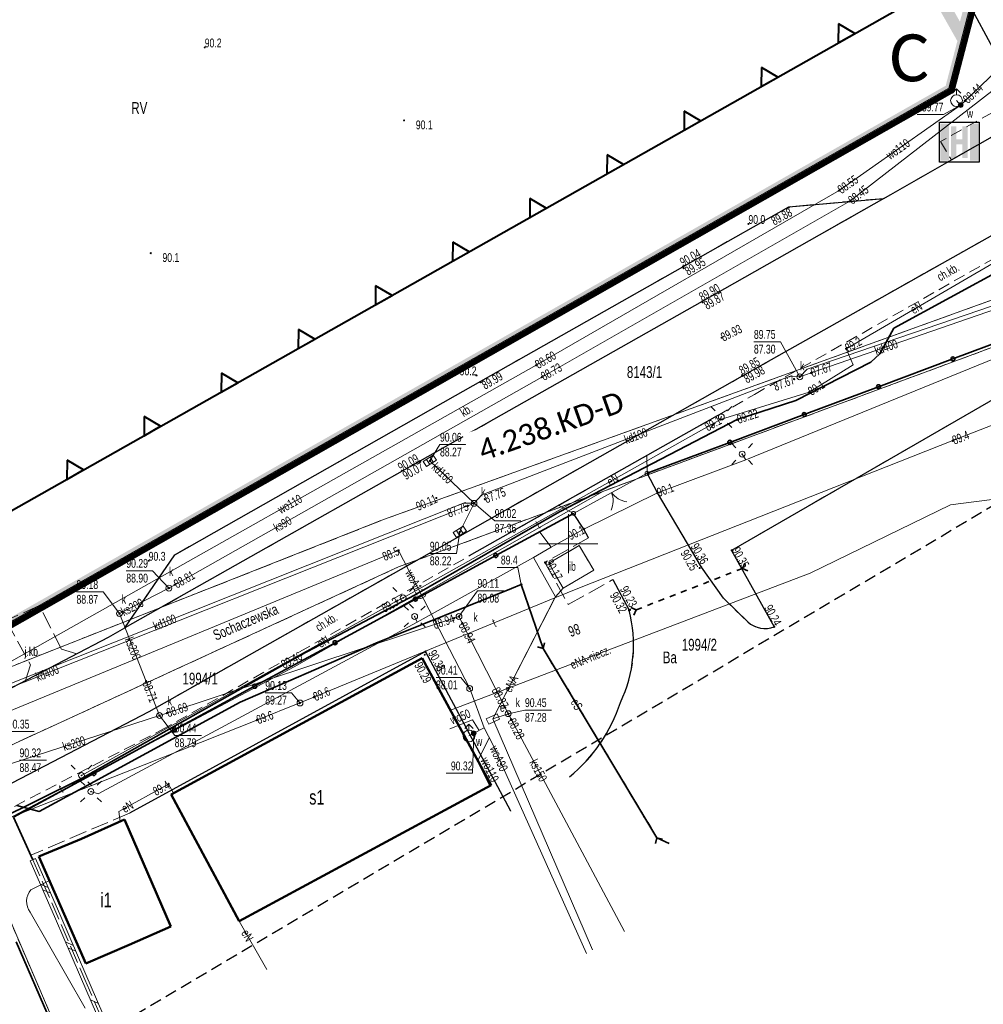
# Model space of a CAD drawing. Header units: millimetres. Extents: x 7429307 to 7429818, y 5776631 to 5777293.
# Tile 4 of 15: x 7429503 to 7429585, y 5776711 to 5776794. Entities that reach past the tile are written whole.
import ezdxf
from ezdxf.enums import TextEntityAlignment as Align

# ---------------------------------------------------------------- set-up
doc = ezdxf.new("R2010")
doc.units = ezdxf.units.MM
for name, pattern in [('1', [0]), ('1_EGBA', [2.5, 2, -0.5]), ('2', [1.5, 1, -0.5]), ('2_14', [1, 0, -1]), ('2_OTDI', [0]), ('2_OTKC', [1.5, 1, -0.5]), ('2_OTKJ', [2, 1.5, -0.5]), ('2_OTKK', [0]), ('2_OTKU', [2, 1.5, -0.5]), ('3_SUEP_A', [0]), ('3_SUKP', [0]), ('3_SULO', [0]), ('3_SUTP_A', [0]), ('3_SUWP', [0]), ('DASHDOTX2', [2, 1, -0.5, 0, -0.5]), ('GAZ', [2.5, 1, -0.4, 0.17, -0.35, 0.18, -0.4]), ('GUK', [2, 1.5, -0.5]), ('GUZ', [1, 0.5, -0.5]), ('KROPK2-2-2', [3.49, 1, -0.47, 0.05, -0.47, 1, -0.5])]:
    doc.linetypes.add(name, pattern=pattern)
for name, color, linetype, lineweight in [('!TL_kanalizacja deszczowa', 96, 'x-ref_IS$0$AJ-Biuro_Kan-deszcz', 30), ('0_granica opracowania', 1, 'DASHDOTX2', 30), ('0_MPZP', 212, 'Continuous', 40), ('AG_inst el', 242, 'x-ref_IE$0$eN_LINE', 30), ('BA-hydranty', 1, 'Continuous', 30), ('DZIALKI_L_0', 7, '1', 18), ('EADTD_T_0_T_0', 7, 'Continuous', 18), ('EGBB_E_T_0_T_0', 7, 'Continuous', 25), ('EGBB_L_0_L_0', 7, '1', 50), ('LINIE_L_0', 5, '2', 30), ('LINIE_L_1', 7, '1', 15), ('NUMERY_DZIALEK_T_0', 7, 'Continuous', 20), ('OTD_E_T_7', 7, 'Continuous', 0), ('OTD_L_12', 7, 'Continuous', 18), ('OTD_L_14', 7, '2_OTDI', 18), ('OTK_E_T_0', 7, 'Continuous', 0), ('OTK_E_T_1', 7, 'Continuous', 0), ('OTK_E_T_3', 7, 'Continuous', 0), ('OTK_L_0', 7, '2_OTKJ', 18), ('OTK_L_1', 7, '2_OTKK', 25), ('OTK_L_2', 7, '2_OTKC', 18), ('OTK_L_4', 7, '2_OTKU', 18), ('OTK_L_8', 7, 'Continuous', 35), ('OTO_L_0', 7, 'Continuous', 35), ('OTO_L_1', 7, 'Continuous', 18), ('OTR_T_0', 7, 'Continuous', 18), ('OTR_T_1', 7, 'Continuous', 18), ('SUE_E_T_1', 1, 'Continuous', 0), ('SUE_T_3', 7, 'Continuous', 18), ('SUE_T_4', 1, 'Continuous', 18), ('SUEP_E_T_0', 1, 'Continuous', 0), ('SUEP_L_0', 1, '3_SUEP_A', 18), ('SUER_T_0', 1, 'Continuous', 18), ('SUL_L_1', 7, '3_SULO', 35), ('SUP_T_0', 7, 'Continuous', 18), ('SUW_E_T_2', 5, 'Continuous', 0), ('SUW_T_2', 5, 'Continuous', 18), ('SUW_T_5', 5, 'Continuous', 18), ('SUWP_E_T_0', 5, 'Continuous', 0), ('SUWP_L_0', 5, '3_SUWP', 18), ('SUWR_T_0', 5, 'Continuous', 18)]:
    doc.layers.add(name, color=color, linetype=linetype, lineweight=lineweight)
for name, color, linetype, lineweight, true_color in [('0_ROZGRANICZAJACE', 7, '2', 35, 0x2f740a), ('0_TEREN', 7, 'KROPK2-2-2', 40, 0xdb0000), ('KONTURY_L_0', 7, 'GUK', 18, 0x24bc24), ('NUMERY_KONTUROW_T_0', 7, 'Continuous', 20, 0x24bc24), ('NUMERY_UZYTKOW_T_0', 7, 'Continuous', 20, 0x008000), ('SUK_E_T_4', 7, 'Continuous', 0, 0x803300), ('SUK_T_1', 7, 'Continuous', 18, 0x803300), ('SUK_T_3', 7, 'Continuous', 18, 0x803300), ('SUKP_E_T_0', 7, 'Continuous', 0, 0x803300), ('SUKP_L_0', 7, '3_SUKP', 18, 0x803300), ('SUKR_T_0', 7, 'Continuous', 18, 0x803300), ('SUTP_E_T_0', 7, 'Continuous', 0, 0xff9100), ('SUTP_L_0', 7, '3_SUTP_A', 18, 0xff9100), ('SUTR_T_0', 7, 'Continuous', 18, 0xff9100), ('UZYTKI_L_0', 7, 'GUZ', 18, 0x008000)]:
    doc.layers.add(name, color=color, linetype=linetype, lineweight=lineweight, true_color=true_color)
doc.styles.get("Standard").update_dxf_attribs({"font": 'arial.ttf'})
doc.styles.add('x-ref_IE$0$Standard', font='arial.ttf')
doc.styles.add('x-ref_IS$0$AJ_RomanS', font='romans.shx', dxfattribs={"width": 0.8})
doc.linetypes.add('x-ref_IE$0$eN_LINE', pattern='A,0.5,-0.2,["eN",x-ref_IE$0$Standard,S=0.1,R=0,X=-0.1,Y=-0.05],-0.25', length=0.95)
doc.linetypes.add('x-ref_IS$0$AJ-Biuro_Kan-deszcz', pattern='A,6,-0.8,["KD",x-ref_IS$0$AJ_RomanS,S=0.6,R=0,X=-0.6,Y=-0.25],-0.8', length=7.6)

# ---------------------------------------------------------------- blocks, each defined once
blk = doc.blocks.new('linia zabudowy')
at = {"layer": '0_MPZP', "linetype": 'Continuous'}
blk.add_lwpolyline([(114.053, -295.035), (199.062, -246.69), (50.099, 15.151), (1.447, -3.729)], dxfattribs=at)
for points in [[(194.067, -247.919), (194.057, -249.536), (195.462, -248.737)], [(187.53, -251.638), (187.519, -253.254), (188.925, -252.455)], [(180.992, -255.356), (180.982, -256.972), (182.387, -256.173)], [(174.455, -259.074), (174.444, -260.69), (175.85, -259.891)], [(167.917, -262.792), (167.907, -264.408), (169.312, -263.609)], [(161.38, -266.51), (161.369, -268.126), (162.774, -267.327)], [(161.38, -266.51), (161.369, -268.126), (162.774, -267.327)], [(154.842, -270.228), (154.832, -271.844), (156.237, -271.045)], [(154.842, -270.228), (154.832, -271.844), (156.237, -271.045)], [(148.304, -273.946), (148.294, -275.562), (149.699, -274.763)], [(141.767, -277.664), (141.756, -279.28), (143.162, -278.481)], [(135.229, -281.382), (135.219, -282.998), (136.624, -282.199)], [(128.692, -285.1), (128.681, -286.716), (130.087, -285.917)]]:
    blk.add_lwpolyline(points, close=True, dxfattribs=at)
blk = doc.blocks.new('hydrant istniejacy')
at = {"layer": 'BA-hydranty'}
h = blk.add_hatch(color=256, dxfattribs=at)
h.dxf.hatch_style = 1
h.paths.add_polyline_path([(0.801, 3.262), (0.081, 3.262), (0.081, 0.114), (0.801, 0.114)])
h.paths.add_polyline_path([(3.304, 3.262), (2.584, 3.262), (2.584, 0.114), (3.304, 0.114)])
h = blk.add_hatch(color=256, dxfattribs=at)
h.dxf.hatch_style = 1
h.paths.add_polyline_path([(2.408, 3.036), (1.957, 3.036), (1.957, 1.941), (1.427, 1.941), (1.427, 3.036), (0.976, 3.036), (0.976, 0.333), (1.427, 0.333), (1.427, 1.497), (1.957, 1.497), (1.957, 0.333), (2.408, 0.333)])
blk.add_lwpolyline([(0, 3.384), (3.384, 3.384), (3.384, 0), (0, 0)], close=True, dxfattribs=at)
blk = doc.blocks.new('3_OTRN')
at = {"linetype": 'Continuous'}
blk.add_circle((0, 0), 0.045, dxfattribs=at)
blk = doc.blocks.new('3_OTRS')
at = {"linetype": 'Continuous'}
blk.add_circle((0, 0), 0.045, dxfattribs=at)
blk = doc.blocks.new('4_SUEO_W')
at = {"linetype": 'Continuous'}
for p, q in [((-0.53035, 0.53035), (-0.8839, 0.8839)), ((0.53035, 0.53035), (0.8839, 0.8839)), ((-0.53035, -0.53035), (-0.8839, -0.8839)), ((0.53035, -0.53035), (0.8839, -0.8839))]:
    blk.add_line(p, q, dxfattribs=at)
blk.add_circle((0, 0), 0.025, dxfattribs=at)
blk = doc.blocks.new('4_SUPP')
at = {"linetype": 'Continuous'}
blk.add_circle((0, 0), 0.25, dxfattribs=at)
blk = doc.blocks.new('4_SUES')
at = {"linetype": 'Continuous'}
for p, q in [((0.5, 0.25), (-0.5, 0.25)), ((-0.5, 0.25), (-0.5, -0.25)), ((0.5, -0.25), (0.5, 0.25)), ((-0.5, -0.25), (0.5, -0.25))]:
    blk.add_line(p, q, dxfattribs=at)
blk = doc.blocks.new('4_SUPS')
at = {"linetype": 'Continuous'}
blk.add_circle((0, 0), 0.0625, dxfattribs=at)
blk = doc.blocks.new('4_SUKK')
at = {"linetype": 'Continuous'}
for p, q in [((-0.5, -0.25), (-0.5, 0.25)), ((-0.5, 0.25), (0.5, 0.25)), ((-0.175, 0.25), (-0.175, -0.25)), ((0.175, 0.25), (0.175, -0.25)), ((0.5, 0.25), (0.5, -0.25)), ((0.5, -0.25), (-0.5, -0.25))]:
    blk.add_line(p, q, dxfattribs=at)
blk = doc.blocks.new('4_SUKS')
at = {"linetype": 'Continuous'}
blk.add_circle((0, 0), 0.25, dxfattribs=at)
blk = doc.blocks.new('4_SUPK')
at = {"linetype": 'Continuous'}
blk.add_circle((0, 0), 0.25, dxfattribs=at)
blk = doc.blocks.new('4_SUWH')
at = {"linetype": 'Continuous'}
for p, q in [((0, 1), (-0.35355, 0.64645)), ((0, 1), (0.35355, 0.64645)), ((0, 0.5), (0, 1))]:
    blk.add_line(p, q, dxfattribs=at)
blk.add_circle((0, 0), 0.5, dxfattribs=at)
blk = doc.blocks.new('4_SUWW')
at = {"linetype": 'Continuous'}
for radius in [0.2, 0.175, 0.15, 0.125, 0.1, 0.075, 0.05, 0.025, 0.00715]:
    blk.add_circle((0, 0), radius, dxfattribs=at)
blk = doc.blocks.new('mapa')
at = {"layer": 'DZIALKI_L_0', "linetype": '1'}
for p, q in [((-68.503, 88.454), (-70.823, 79.564)), ((-70.823, 79.564), (-156.683, 30.734)), ((-52.703, 66.814), (-119.003, 42.864)), ((-100.183, 45.334), (-66.163, 57.914)), ((-126.353, 30.444), (-100.183, 45.334)), ((-100.183, 45.334), (-117.513, 38.924)), ((-119.003, 42.864), (-155.773, 28.344)), ((-117.513, 38.924), (-153.363, 22.434)), ((-153.523, 16.024), (-126.353, 30.444)), ((-113.193, -77.636), (-153.523, 16.024))]:
    blk.add_line(p, q, dxfattribs=at)
at = {"layer": 'EGBB_L_0_L_0', "linetype": '1'}
for p, q in [((-115.503, 31.174), (-136.813, 19.614)), ((-109.653, 20.414), (-115.503, 31.174)), ((-131.033, 8.864), (-109.653, 20.414)), ((-136.813, 19.614), (-131.033, 8.864)), ((-144.403, 15.844), (-140.753, 17.484)), ((-140.753, 17.484), (-136.823, 8.404)), ((-148.023, 14.344), (-144.403, 15.844)), ((-144.033, 5.284), (-148.023, 14.344)), ((-136.823, 8.404), (-140.373, 6.864)), ((-140.373, 6.864), (-144.033, 5.284))]:
    blk.add_line(p, q, dxfattribs=at)
at = {"layer": 'KONTURY_L_0', "linetype": 'GUK'}
for p, q in [((-119.003, 42.854), (-52.703, 66.814)), ((-117.513, 38.924), (-66.163, 57.914)), ((-155.773, 28.344), (-119.003, 42.854)), ((-153.363, 22.434), (-117.513, 38.924))]:
    blk.add_line(p, q, dxfattribs=at)
at = {"layer": 'LINIE_L_0', "linetype": '2'}
blk.add_line((-160.473, -11.316), (-35.598, 62.826), dxfattribs=at)
at = {"layer": 'LINIE_L_1', "linetype": '1'}
for p, q in [((-103.093, 38.394), (-103.093, 43.394)), ((-105.593, 40.894), (-100.593, 40.894))]:
    blk.add_line(p, q, dxfattribs=at)
at = {"layer": 'OTD_L_12'}
for p, q in [((-148.762, 13.985), (-148.304, 14.183)), ((-146.632, 9.068), (-148.762, 13.985)), ((-146.174, 9.267), (-148.304, 14.183)), ((-147.239, 11.725), (-147.91, 12.018)), ((-147.026, 11.233), (-147.697, 11.526)), ((-144.044, 4.35), (-146.174, 9.267)), ((-144.502, 4.151), (-146.632, 9.068)), ((-145.109, 6.808), (-145.78, 7.101)), ((-144.896, 6.317), (-145.567, 6.61)), ((-141.914, -0.567), (-144.044, 4.35)), ((-142.372, -0.765), (-144.502, 4.151)), ((-142.979, 1.892), (-143.65, 2.185))]:
    blk.add_line(p, q, dxfattribs=at)
at = {"layer": 'OTD_L_14', "linetype": '2_OTDI'}
for p, q in [((-102.173, 40.744), (-104.763, 39.244)), ((-100.943, 38.644), (-102.173, 40.744)), ((-104.763, 39.244), (-103.543, 37.134)), ((-103.543, 37.134), (-100.943, 38.644))]:
    blk.add_line(p, q, dxfattribs=at)
at = {"layer": 'OTK_L_0', "linetype": '2_OTKJ'}
for p, q in [((-66.133, 76.024), (-70.593, 73.484)), ((-70.593, 73.484), (-76.323, 70.204)), ((-76.323, 70.204), (-91.743, 61.454)), ((-88.313, 55.134), (-62.483, 69.724)), ((-91.743, 61.454), (-115.703, 47.904)), ((-91.403, 53.384), (-88.313, 55.134)), ((-112.483, 41.464), (-91.403, 53.384)), ((-115.703, 47.904), (-116.533, 47.434)), ((-116.533, 47.434), (-140.723, 33.754)), ((-138.673, 26.654), (-112.483, 41.464)), ((-147.983, 35.654), (-150.793, 34.374)), ((-146.103, 31.944), (-147.983, 35.654)), ((-150.793, 34.374), (-148.753, 30.624)), ((-140.723, 33.754), (-142.113, 32.964)), ((-142.113, 32.964), (-144.813, 31.554)), ((-144.813, 31.554), (-146.103, 31.944)), ((-149.172, 29.278), (-144.813, 31.554)), ((-144.813, 31.554), (-149.172, 29.278)), ((-148.753, 30.624), (-149.172, 29.278)), ((-149.172, 29.278), (-154.293, 26.604)), ((-150.943, 20.264), (-138.673, 26.654))]:
    blk.add_line(p, q, dxfattribs=at)
at = {"layer": 'OTK_L_1', "linetype": '2_OTKK'}
for p, q in [((-70.593, 73.484), (-66.133, 76.024)), ((-76.323, 70.204), (-70.593, 73.484)), ((-76.323, 70.204), (-91.743, 61.454)), ((-84.403, 69.494), (-76.323, 70.204)), ((-93.373, 64.404), (-84.403, 69.494)), ((-88.313, 55.134), (-62.483, 69.724)), ((-112.663, 53.474), (-93.373, 64.404)), ((-91.743, 61.454), (-115.703, 47.904)), ((-57.103, 58.884), (-89.253, 40.334)), ((-112.483, 41.464), (-88.313, 55.134)), ((-136.503, 39.954), (-112.663, 53.474)), ((-90.463, 51.744), (-111.513, 39.864)), ((-115.703, 47.904), (-140.723, 33.754)), ((-95.543, 45.214), (-96.423, 46.874)), ((-91.813, 38.894), (-95.543, 45.214)), ((-101.793, 42.144), (-102.663, 43.474)), ((-101.383, 41.394), (-101.793, 42.144)), ((-138.673, 26.654), (-112.483, 41.464)), ((-89.253, 40.334), (-85.623, 33.844)), ((-140.723, 33.754), (-136.503, 39.954)), ((-89.943, 36.264), (-91.813, 38.894)), ((-99.323, 37.854), (-97.953, 35.244)), ((-87.873, 34.254), (-89.943, 36.264)), ((-142.113, 32.964), (-140.723, 33.754)), ((-154.293, 26.604), (-142.113, 32.964)), ((-115.223, 31.754), (-140.333, 18.034)), ((-107.973, 18.194), (-115.223, 31.754)), ((-150.943, 20.264), (-138.673, 26.654))]:
    blk.add_line(p, q, dxfattribs=at)
for centre, radius, start, end in [((-108.896, 32.328), 11.325, 334.398, 14.92217), ((-86.409, 35.91), 2.21, 228.51258, 290.83291), ((-111.702, 31.683), 13.694, 309.48877, 341.92623)]:
    blk.add_arc(centre, radius, start, end, dxfattribs=at)
at = {"layer": 'OTK_L_2', "linetype": '2_OTKC'}
for p, q in [((-67.123, 77.494), (-71.523, 75.024)), ((-70.593, 73.484), (-66.133, 76.024)), ((-71.523, 75.024), (-70.593, 73.484)), ((-62.483, 69.724), (-88.313, 55.134)), ((-87.313, 53.564), (-62.583, 67.604)), ((-88.313, 55.134), (-91.403, 53.384)), ((-90.463, 51.744), (-87.313, 53.564)), ((-91.403, 53.384), (-112.483, 41.464)), ((-96.433, 48.374), (-90.463, 51.744)), ((-103.903, 44.154), (-96.433, 48.374)), ((-111.513, 39.864), (-103.903, 44.154)), ((-112.483, 41.464), (-138.673, 26.654)), ((-137.653, 25.064), (-111.513, 39.864)), ((-138.673, 26.654), (-150.943, 20.264)), ((-150.103, 18.604), (-137.653, 25.064))]:
    blk.add_line(p, q, dxfattribs=at)
at = {"layer": 'OTK_L_4', "linetype": '2_OTKU'}
for p, q in [((-91.743, 61.454), (-76.323, 70.204)), ((-76.323, 70.204), (-84.403, 69.494)), ((-84.403, 69.494), (-93.373, 64.404)), ((-93.373, 64.404), (-112.663, 53.474)), ((-115.703, 47.904), (-91.743, 61.454)), ((-57.103, 58.884), (-89.253, 40.334)), ((-112.663, 53.474), (-136.503, 39.954)), ((-140.723, 33.754), (-115.703, 47.904)), ((-96.433, 48.374), (-103.903, 44.154)), ((-96.423, 46.874), (-96.433, 48.374)), ((-95.543, 45.214), (-96.423, 46.874)), ((-91.813, 38.894), (-95.543, 45.214)), ((-103.903, 44.154), (-102.663, 43.474)), ((-102.663, 43.474), (-101.793, 42.144)), ((-101.793, 42.144), (-101.383, 41.394)), ((-101.383, 41.394), (-105.093, 39.304)), ((-104.763, 39.244), (-102.173, 40.744)), ((-102.173, 40.744), (-100.943, 38.644)), ((-89.253, 40.334), (-85.623, 33.844)), ((-136.503, 39.954), (-140.723, 33.754)), ((-105.093, 39.304), (-103.103, 35.734)), ((-103.543, 37.134), (-104.763, 39.244)), ((-100.943, 38.644), (-103.543, 37.134)), ((-89.943, 36.264), (-91.813, 38.894)), ((-103.103, 35.734), (-99.323, 37.854)), ((-99.323, 37.854), (-97.953, 35.244)), ((-87.873, 34.254), (-89.943, 36.264)), ((-115.223, 31.754), (-140.333, 18.034)), ((-107.973, 18.194), (-115.223, 31.754)), ((-136.813, 19.614), (-115.503, 31.174)), ((-115.503, 31.174), (-109.653, 20.414)), ((-109.653, 20.414), (-131.033, 8.864)), ((-131.033, 8.864), (-136.813, 19.614)), ((-140.333, 18.034), (-148.703, 14.474)), ((-144.403, 15.844), (-140.753, 17.484)), ((-140.753, 17.484), (-136.823, 8.404)), ((-148.023, 14.344), (-144.403, 15.844)), ((-148.703, 14.474), (-148.533, 14.084)), ((-144.033, 5.284), (-148.023, 14.344)), ((-148.533, 14.084), (-144.131, 3.922)), ((-136.823, 8.404), (-140.373, 6.864)), ((-140.373, 6.864), (-144.033, 5.284)), ((-144.131, 3.922), (-142.153, -0.636))]:
    blk.add_line(p, q, dxfattribs=at)
at = {"layer": 'OTK_L_4', "linetype": '2_14'}
for p, q in [((-105.093, 39.304), (-104.763, 39.244)), ((-115.223, 31.754), (-115.503, 31.174)), ((-148.533, 14.084), (-148.023, 14.344))]:
    blk.add_line(p, q, dxfattribs=at)
at = {"layer": 'OTK_L_4', "linetype": '2_OTKU'}
for centre, radius, start, end in [((-108.682, 32.308), 11.123, 334.01428, 15.30589), ((-86.413, 35.887), 2.19, 228.19565, 291.14984), ((-111.614, 31.623), 13.592, 309.36385, 342.05114)]:
    blk.add_arc(centre, radius, start, end, dxfattribs=at)
at = {"layer": 'OTK_L_8', "linetype": '2_OTKJ'}
for p, q in [((-88.799, 38.613), (-88.333, 38.794)), ((-88.333, 38.794), (-88.134, 39.247)), ((-88.333, 38.794), (-87.88, 38.595)), ((-91.647, 37.503), (-91.172, 37.688)), ((-90.698, 37.873), (-90.223, 38.058)), ((-89.748, 38.243), (-89.274, 38.428)), ((-93.546, 36.763), (-93.071, 36.948)), ((-92.596, 37.133), (-92.122, 37.318)), ((-95.444, 36.024), (-94.97, 36.209)), ((-94.495, 36.394), (-94.02, 36.578)), ((-97.796, 35.483), (-97.343, 35.284)), ((-97.542, 34.831), (-97.343, 35.284)), ((-97.343, 35.284), (-96.868, 35.469)), ((-96.394, 35.654), (-95.919, 35.839)), ((-105.243, 32.014), (-105.723, 32.134)), ((-105.243, 32.014), (-105.123, 32.494)), ((-104.986, 31.585), (-105.243, 32.014)), ((-104.463, 30.716), (-104.724, 31.151)), ((-103.941, 29.846), (-104.202, 30.281)), ((-103.419, 28.977), (-103.68, 29.412)), ((-102.896, 28.107), (-103.157, 28.542)), ((-102.374, 27.238), (-102.635, 27.673)), ((-101.851, 26.368), (-102.113, 26.803)), ((-101.329, 25.499), (-101.59, 25.934)), ((-100.807, 24.629), (-101.068, 25.064)), ((-100.284, 23.76), (-100.546, 24.195)), ((-99.762, 22.89), (-100.023, 23.325)), ((-99.24, 22.021), (-99.501, 22.455)), ((-98.717, 21.151), (-98.978, 21.586)), ((-98.195, 20.282), (-98.456, 20.716)), ((-97.673, 19.412), (-97.934, 19.847)), ((-97.15, 18.543), (-97.411, 18.977)), ((-96.628, 17.673), (-96.889, 18.108)), ((-96.105, 16.804), (-96.367, 17.238)), ((-95.583, 15.934), (-95.844, 16.369)), ((-95.703, 15.454), (-95.583, 15.934)), ((-95.103, 15.814), (-95.583, 15.934))]:
    blk.add_line(p, q, dxfattribs=at)
at = {"layer": 'OTO_L_0'}
for p, q in [((-70.471, 56.577), (-64.162, 58.935)), ((-76.78, 54.218), (-70.471, 56.577)), ((-83.089, 51.859), (-76.78, 54.218)), ((-89.398, 49.5), (-83.089, 51.859)), ((-96.423, 46.874), (-89.398, 49.5)), ((-102.663, 43.474), (-109.255, 39.898)), ((-109.255, 39.898), (-116.077, 36.197)), ((-116.077, 36.197), (-122.898, 32.496)), ((-122.898, 32.496), (-129.719, 28.796)), ((-129.719, 28.796), (-136.541, 25.095)), ((-136.541, 25.095), (-143.362, 21.395)), ((-143.362, 21.395), (-150.183, 17.694)), ((-150.183, 17.694), (-148.533, 14.084)), ((-149.961, 7.112), (-146.992, 0.258))]:
    blk.add_line(p, q, dxfattribs=at)
for centre in [(-70.471, 56.577), (-76.78, 54.218), (-83.089, 51.859), (-89.398, 49.5), (-109.255, 39.898), (-116.077, 36.197), (-122.898, 32.496), (-129.719, 28.796), (-136.541, 25.095), (-143.362, 21.395)]:
    blk.add_circle(centre, 0.17, dxfattribs=at)
at = {"layer": 'OTO_L_1'}
for p, q in [((-96.423, 46.874), (-98.994, 45.473)), ((-98.775, 45.593), (-100.092, 44.875)), ((-100.092, 44.875), (-102.663, 43.474))]:
    blk.add_line(p, q, dxfattribs=at)
for centre in [(-96.423, 46.874), (-102.663, 43.474)]:
    blk.add_circle(centre, 0.17, dxfattribs=at)
for centre, start, end in [((-101.305, 44.529), 336.56589, 20.64027), ((-97.826, 46.424), 216.52917, 260.60355)]:
    blk.add_arc(centre, 2, start, end, dxfattribs=at)
at = {"layer": 'SUEP_L_0', "linetype": '3_SUEP_A'}
for p, q in [((-64.383, 66.264), (-79.533, 57.444)), ((-88.043, 48.004), (-57.803, 60.354)), ((-79.533, 57.444), (-78.933, 56.084)), ((-78.933, 56.084), (-82.663, 53.764)), ((-82.663, 53.764), (-90.203, 51.444)), ((-90.203, 51.444), (-117.123, 36.304)), ((-90.203, 51.444), (-90.123, 51.654)), ((-88.353, 48.504), (-88.043, 48.004)), ((-88.043, 48.004), (-95.543, 45.214)), ((-95.543, 45.214), (-101.793, 42.144)), ((-61.263, 45.414), (-70.683, 44.194)), ((-70.683, 44.194), (-82.573, 38.384)), ((-104.563, 40.594), (-105.523, 41.884)), ((-101.793, 42.144), (-104.563, 40.594)), ((-104.563, 40.594), (-106.063, 39.714)), ((-106.063, 39.714), (-115.923, 34.244)), ((-106.063, 39.714), (-104.193, 36.394)), ((-82.573, 38.384), (-113.103, 26.759)), ((-119.443, 32.454), (-107.933, 37.104)), ((-107.933, 37.104), (-107.093, 37.444)), ((-107.093, 37.444), (-105.243, 32.014)), ((-103.543, 37.134), (-104.193, 36.394)), ((-117.623, 36.054), (-144.413, 21.234)), ((-117.123, 36.304), (-117.623, 36.054)), ((-104.193, 36.394), (-109.503, 26.034)), ((-115.923, 34.244), (-116.143, 34.724)), ((-115.923, 34.244), (-142.993, 19.664)), ((-130.943, 27.464), (-120.403, 32.024)), ((-120.403, 32.024), (-119.443, 32.454)), ((-105.243, 32.014), (-95.583, 15.934)), ((-144.313, 20.194), (-130.943, 27.464)), ((-108.203, 26.474), (-109.503, 26.034)), ((-109.503, 26.034), (-101.043, 6.434)), ((-148.003, 18.184), (-144.313, 20.194)), ((-141.253, 18.164), (-137.023, 20.504)), ((-137.023, 20.504), (-136.599, 19.73)), ((-142.993, 19.664), (-143.613, 19.864)), ((-149.893, 18.684), (-148.003, 18.184)), ((-141.118, 17.32), (-141.253, 18.164)), ((-148.713, 11.534), (-147.124, 12.304)), ((-144.103, 1.474), (-148.763, 9.634)), ((-131.033, 8.864), (-128.693, 4.774))]:
    blk.add_line(p, q, dxfattribs=at)
blk.add_arc((-147.527, 10.552), 1.54, 140.38814, 216.59699, dxfattribs=at)
at = {"layer": 'SUER_T_0', "linetype": 'Continuous', "lineweight": 0}
for p in [(-109.138, 38.885), (-107.093, 37.444)]:
    blk.add_line(p, (-107.401, 38.885), dxfattribs=at)
at = {"layer": 'SUKP_L_0', "linetype": '3_SUKP'}
for p, q in [((-62.373, 83.034), (-79.223, 69.954)), ((-79.223, 69.954), (-105.343, 55.034)), ((-53.183, 65.844), (-82.843, 55.714)), ((-52.423, 65.804), (-82.503, 55.384)), ((-82.843, 55.714), (-83.463, 55.054)), ((-82.503, 55.384), (-83.463, 55.054)), ((-105.343, 55.034), (-136.493, 37.414)), ((-84.283, 55.104), (-110.453, 45.034)), ((-83.463, 55.054), (-84.283, 55.104)), ((-114.853, 47.934), (-111.103, 44.324)), ((-153.613, 27.784), (-111.993, 44.324)), ((-111.103, 44.324), (-112.313, 41.894)), ((-111.993, 44.324), (-111.103, 44.324)), ((-111.103, 44.324), (-111.633, 44.114)), ((-110.453, 45.034), (-111.103, 44.324)), ((-111.633, 44.114), (-154.203, 27.184)), ((-136.993, 37.134), (-141.193, 34.974)), ((-136.493, 37.414), (-136.993, 37.134)), ((-141.193, 34.974), (-138.933, 29.214)), ((-112.383, 34.714), (-137.163, 26.524)), ((-108.473, 27.004), (-112.383, 34.714)), ((-138.933, 29.214), (-137.793, 26.314)), ((-108.203, 26.474), (-108.473, 27.004)), ((-137.793, 26.314), (-167.853, 16.574)), ((-137.163, 26.524), (-137.793, 26.314)), ((-108.203, 26.474), (-107.953, 26.004)), ((-107.953, 26.004), (-98.343, 7.994))]:
    blk.add_line(p, q, dxfattribs=at)
at = {"layer": 'SUKR_T_0', "linetype": 'Continuous', "lineweight": 0}
for p, q in [((-87.356, 58.034), (-85.103, 58.034)), ((-83.463, 55.054), (-85.103, 58.034)), ((-114.853, 47.934), (-113.993, 49.304)), ((-113.993, 49.304), (-111.74, 49.304)), ((-111.103, 44.324), (-109.353, 42.834)), ((-109.353, 42.834), (-107.127, 42.834)), ((-112.313, 41.894), (-112.603, 40.064)), ((-114.856, 40.064), (-112.603, 40.064)), ((-140.609, 38.604), (-138.383, 38.604)), ((-136.993, 37.134), (-138.383, 38.604)), ((-144.836, 36.804), (-142.583, 36.804)), ((-141.193, 34.974), (-142.583, 36.804)), ((-112.383, 34.714), (-110.813, 36.904)), ((-110.813, 36.904), (-108.587, 36.904)), ((-108.203, 26.474), (-106.783, 26.784)), ((-106.783, 26.784), (-104.53, 26.784)), ((-137.793, 26.314), (-136.503, 24.634)), ((-136.503, 24.634), (-134.223, 24.634)), ((-149.673, 22.524), (-147.393, 22.524))]:
    blk.add_line(p, q, dxfattribs=at)
at = {"layer": 'SUL_L_1', "linetype": '3_SULO'}
for p, q in [((-75.493, 59.194), (-63.863, 65.504)), ((-76.663, 57.024), (-75.493, 59.194)), ((-77.443, 56.304), (-76.663, 57.024)), ((-83.803, 53.044), (-77.443, 56.304)), ((-88.763, 51.424), (-83.803, 53.044)), ((-103.843, 43.594), (-88.763, 51.424)), ((-116.143, 36.544), (-103.843, 43.594)), ((-107.933, 37.104), (-119.443, 32.454)), ((-107.093, 37.444), (-107.933, 37.104)), ((-105.243, 32.014), (-107.093, 37.444)), ((-125.773, 31.454), (-116.143, 36.544)), ((-120.403, 32.024), (-130.943, 27.464)), ((-119.443, 32.454), (-120.403, 32.024)), ((-95.583, 15.934), (-105.243, 32.014)), ((-144.343, 21.014), (-125.773, 31.454)), ((-130.943, 27.464), (-144.313, 20.194)), ((-152.853, 16.794), (-144.343, 21.014)), ((-144.313, 20.194), (-148.003, 18.184)), ((-148.003, 18.184), (-149.893, 18.684)), ((-94.533, 15.445), (-95.583, 15.934))]:
    blk.add_line(p, q, dxfattribs=at)
at = {"layer": 'SUTP_L_0', "linetype": '3_SUTP_A'}
for p, q in [((-63.863, 65.504), (-75.493, 59.194)), ((-75.493, 59.194), (-76.663, 57.024)), ((-76.663, 57.024), (-77.443, 56.304)), ((-77.443, 56.304), (-83.803, 53.044)), ((-83.803, 53.044), (-88.763, 51.424)), ((-88.763, 51.424), (-103.843, 43.594)), ((-70.473, 49.644), (-66.493, 51.204)), ((-80.583, 45.674), (-70.473, 49.644)), ((-102.143, 37.164), (-80.583, 45.674)), ((-103.843, 43.594), (-116.143, 36.544)), ((-104.243, 36.304), (-102.143, 37.164)), ((-116.143, 36.544), (-125.773, 31.454)), ((-124.693, 27.874), (-104.243, 36.304)), ((-104.243, 36.304), (-109.503, 26.034)), ((-125.773, 31.454), (-144.343, 21.014)), ((-125.873, 27.384), (-124.693, 27.874)), ((-129.523, 25.934), (-125.873, 27.384)), ((-139.093, 22.144), (-129.523, 25.934)), ((-164.763, 12.074), (-139.093, 22.144)), ((-144.343, 21.014), (-152.853, 16.794))]:
    blk.add_line(p, q, dxfattribs=at)
at = {"layer": 'SUTR_T_0', "linetype": 'Continuous', "lineweight": 0}
for p in [(-128.819, 28.244), (-125.873, 27.384)]:
    blk.add_line(p, (-126.593, 28.244), dxfattribs=at)
at = {"layer": 'SUWP_E_T_0', "linetype": 'Continuous', "lineweight": 0}
for p, q in [((-113.169, 25.186), (-111.228, 25.962)), ((-110.665, 25.053), (-111.228, 25.962)), ((-109.814, 24.437), (-110.808, 22.411)), ((-110.808, 22.411), (-109.764, 20.323))]:
    blk.add_line(p, q, dxfattribs=at)
at = {"layer": 'SUWP_L_0', "linetype": '3_SUWP'}
for p, q in [((-69.443, 78.474), (-64.443, 83.254)), ((-80.133, 70.864), (-69.813, 78.124)), ((-69.813, 78.124), (-70.163, 78.494)), ((-69.813, 78.124), (-69.443, 78.474)), ((-105.833, 56.044), (-80.133, 70.864)), ((-153.083, 29.414), (-105.833, 56.044)), ((-151.863, 26.154), (-117.513, 40.324)), ((-117.513, 40.324), (-111.473, 28.604)), ((-111.473, 28.604), (-110.233, 25.274)), ((-110.233, 25.274), (-111.133, 24.814)), ((-110.233, 25.274), (-109.523, 23.854)), ((-111.133, 24.814), (-111.533, 24.584)), ((-109.523, 23.854), (-101.573, 6.124))]:
    blk.add_line(p, q, dxfattribs=at)
at = {"layer": 'SUWR_T_0', "linetype": 'Continuous', "lineweight": 0}
for p, q in [((-69.813, 78.124), (-71.273, 77.334)), ((-73.499, 77.334), (-71.273, 77.334)), ((-114.33, 29.544), (-112.213, 29.544)), ((-111.473, 28.604), (-112.213, 29.544)), ((-150.663, 24.964), (-148.437, 24.964)), ((-111.133, 24.814), (-111.233, 21.414)), ((-113.459, 21.414), (-111.233, 21.414))]:
    blk.add_line(p, q, dxfattribs=at)
at = {"layer": 'UZYTKI_L_0', "linetype": 'GUZ'}
for p, q in [((-119.003, 42.854), (-52.703, 66.814)), ((-117.513, 38.924), (-66.163, 57.914)), ((-155.773, 28.344), (-119.003, 42.854)), ((-153.363, 22.434), (-117.513, 38.924)), ((-113.193, -77.636), (-153.803, 16.674))]:
    blk.add_line(p, q, dxfattribs=at)
at = {"layer": 'OTR_T_0'}
for p in [(-84.383, 69.434), (-93.373, 64.404), (-93.323, 64.274), (-91.743, 61.454), (-91.713, 61.374), (-90.093, 58.374), (-88.353, 55.214), (-88.313, 55.134), (-110.543, 54.604), (-115.703, 47.904), (-115.663, 47.844), (-114.303, 44.774), (-89.253, 40.334), (-105.093, 39.304), (-91.963, 38.834), (-91.813, 38.894), (-97.953, 35.244), (-97.863, 35.284), (-85.623, 33.844), (-115.223, 31.754), (-115.283, 31.474)]:
    blk.add_blockref('3_OTRS', p, dxfattribs=at)
at = {"layer": 'OTR_T_1'}
for p in [(-133.953, 83.014), (-117.043, 76.814), (-87.823, 68.034), (-138.543, 65.554), (-110.893, 55.184), (-138.713, 39.454)]:
    blk.add_blockref('3_OTRN', p, dxfattribs=at)
at = {"layer": 'SUE_T_3'}
for name, p in [('4_SUEO_W', (-90.123, 51.654)), ('4_SUPP', (-90.123, 51.654)), ('4_SUEO_W', (-88.353, 48.504)), ('4_SUPP', (-88.353, 48.504)), ('4_SUEO_W', (-117.123, 36.304)), ('4_SUPP', (-117.123, 36.304)), ('4_SUEO_W', (-116.143, 34.724)), ('4_SUPP', (-116.143, 34.724)), ('4_SUEO_W', (-144.413, 21.234)), ('4_SUPP', (-144.413, 21.234)), ('4_SUEO_W', (-143.613, 19.864)), ('4_SUPP', (-143.613, 19.864))]:
    blk.add_blockref(name, p, dxfattribs=at)
at = {"layer": 'SUE_T_4', "rotation": 24.84999403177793}
blk.add_blockref('4_SUES', (-109.503, 26.034), dxfattribs=at)
at = {"layer": 'SUER_T_0'}
for p in [(-79.533, 57.444), (-82.663, 53.764), (-90.203, 51.444), (-95.543, 45.214), (-101.793, 42.144), (-107.093, 37.444), (-117.623, 36.054), (-137.023, 20.504)]:
    blk.add_blockref('4_SUPS', p, dxfattribs=at)
at = {"layer": 'SUK_T_1', "rotation": 32.40000317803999}
for p in [(-114.853, 47.934), (-112.313, 41.894)]:
    blk.add_blockref('4_SUKK', p, dxfattribs=at)
at = {"layer": 'SUK_T_3'}
for p in [(-83.463, 55.054), (-111.103, 44.324), (-136.993, 37.134), (-141.193, 34.974), (-112.383, 34.714), (-137.793, 26.314), (-108.203, 26.474)]:
    blk.add_blockref('4_SUKS', p, dxfattribs=at)
at = {"layer": 'SUKR_T_0'}
for p in [(-79.223, 69.954), (-82.503, 55.384), (-105.343, 55.034), (-83.943, 54.864), (-83.463, 55.054), (-114.853, 47.934), (-111.103, 44.324), (-110.183, 44.674), (-111.633, 44.114), (-112.313, 41.894), (-136.993, 37.134), (-136.493, 37.414), (-141.193, 34.974), (-112.803, 34.574), (-112.383, 34.714), (-112.103, 34.164), (-138.933, 29.214), (-108.473, 27.004), (-137.793, 26.314), (-137.163, 26.524), (-108.203, 26.474), (-107.953, 26.004)]:
    blk.add_blockref('4_SUPS', p, dxfattribs=at)
at = {"layer": 'SUP_T_0'}
for p in [(-111.473, 28.604), (-125.873, 27.384)]:
    blk.add_blockref('4_SUPK', p, dxfattribs=at)
at = {"layer": 'SUTR_T_0'}
for p in [(-88.763, 51.424), (-70.473, 49.644), (-125.773, 31.454), (-124.693, 27.874), (-125.873, 27.384), (-129.523, 25.934)]:
    blk.add_blockref('4_SUPS', p, dxfattribs=at)
at = {"layer": 'SUW_T_2'}
for p in [(-70.163, 78.494), (-111.533, 24.584)]:
    blk.add_blockref('4_SUWH', p, dxfattribs=at)
at = {"layer": 'SUW_T_5'}
for p in [(-69.813, 78.124), (-111.133, 24.814)]:
    blk.add_blockref('4_SUWW', p, dxfattribs=at)
at = {"layer": 'SUWR_T_0'}
for p in [(-69.813, 78.124), (-69.443, 78.474), (-80.133, 70.864), (-105.833, 56.044), (-117.513, 40.324), (-111.473, 28.604), (-111.133, 24.814)]:
    blk.add_blockref('4_SUPS', p, dxfattribs=at)
at = {"layer": 'EADTD_T_0_T_0', "width": 0.7}
for s, rotation, p in [('Sochaczewska', 23.47999, (-133.364, 33.488)), ('86', 199.76001, (-101.985, 33.294))]:
    blk.add_text(s, height=0.9, rotation=rotation, dxfattribs=at).set_placement(p, align=Align.TOP_LEFT)
at = {"layer": 'EGBB_E_T_0_T_0', "width": 0.7}
for s, p in [('s1', (-124.444, 19.375)), ('i1', (-142.332, 10.695))]:
    blk.add_text(s, height=1.25, dxfattribs=at).set_placement(p, align=Align.MIDDLE)
at = {"layer": 'NUMERY_DZIALEK_T_0', "width": 0.7}
for s, p in [('8143/1', (-98.133, 55.964)), ('1994/2', (-93.48, 32.829)), ('1994/1', (-135.843, 29.954))]:
    blk.add_text(s, height=1, dxfattribs=at).set_placement(p, align=Align.TOP_LEFT)
at = {"layer": 'NUMERY_KONTUROW_T_0', "width": 0.7}
blk.add_text('RV', height=1, dxfattribs=at).set_placement((-138.826, 78.373), align=Align.TOP_RIGHT)
at = {"layer": 'NUMERY_UZYTKOW_T_0', "width": 0.7}
blk.add_text('Ba', height=1, dxfattribs=at).set_placement((-95.088, 30.749))
at = {"layer": 'OTD_E_T_7', "lineweight": 9, "width": 0.7}
blk.add_text('ib', height=0.75, dxfattribs=at).set_placement((-103.034, 38.974), align=Align.MIDDLE_LEFT)
at = {"layer": 'OTK_E_T_0', "lineweight": 9, "width": 0.7}
blk.add_text('j.kb.', height=0.75, dxfattribs=at).set_placement((-148.573, 31.654), align=Align.MIDDLE)
at = {"layer": 'OTK_E_T_1', "lineweight": 9, "width": 0.7}
for rotation, p in [(29.73997, (-70.883, 63.964)), (31.71996, (-123.643, 34.254))]:
    blk.add_text('ch.kb.', height=0.75, rotation=rotation, dxfattribs=at).set_placement(p, align=Align.MIDDLE)
at = {"layer": 'OTK_E_T_3', "lineweight": 9, "width": 0.7}
blk.add_text('kb.', height=0.75, rotation=31.5, dxfattribs=at).set_placement((-111.773, 52.224), align=Align.MIDDLE)
at = {"layer": 'OTR_T_0', "lineweight": 9, "width": 0.7}
for s, rotation, p in [('89.88', 29.11883, (-84.383, 69.434)), ('90.07', 29.52001, (-115.663, 47.844)), ('90.25', 299.87184, (-92.055, 38.895)), ('90.32', 298.43392, (-98.076, 35.274))]:
    blk.add_text(s, height=0.75, rotation=rotation, dxfattribs=at).set_placement(p, align=Align.TOP_RIGHT)
for s, rotation, p in [('90.04', 29.57001, (-93.373, 64.404)), ('89.90', 29.57001, (-91.743, 61.454)), ('89.85', 29.63001, (-88.353, 55.214)), ('90.35', 299.22, (-89.253, 40.334)), ('90.17', 299.14, (-105.093, 39.304)), ('90.38', 299.09117, (-115.031, 31.608))]:
    blk.add_text(s, height=0.75, rotation=rotation, dxfattribs=at).set_placement(p)
for s, rotation, p in [('89.95', 31.42001, (-93.323, 64.274)), ('89.87', 30.54001, (-91.703, 61.374)), ('89.99', 30.37272, (-110.543, 54.604)), ('89.98', 29.45999, (-88.313, 55.134)), ('90.29', 298.40331, (-115.543, 30.946))]:
    blk.add_text(s, height=0.75, rotation=rotation, dxfattribs=at).set_placement(p, align=Align.TOP_LEFT)
blk.add_text('89.93', height=0.75, rotation=26.88001, dxfattribs=at).set_placement((-90.093, 58.374), align=Align.MIDDLE_LEFT)
for s, rotation, p in [('90.09', 29.48999, (-115.703, 47.904)), ('90.36', 300.71103, (-91.819, 39.078)), ('90.23', 298.51756, (-97.876, 35.433)), ('90.24', 298.87, (-85.623, 33.844))]:
    blk.add_text(s, height=0.75, rotation=rotation, dxfattribs=at).set_placement(p, align=Align.RIGHT)
blk.add_text('90.11', height=0.75, rotation=24.32, dxfattribs=at).set_placement((-114.303, 44.774), align=Align.MIDDLE_RIGHT)
at = {"layer": 'OTR_T_1', "lineweight": 9, "width": 0.7}
for s, p in [('90.2', (-133.953, 83.014)), ('90.0', (-87.823, 68.034)), ('90.3', (-138.713, 39.454))]:
    blk.add_text(s, height=0.75, dxfattribs=at).set_placement(p)
for p in [(-116.043, 76.814), (-137.543, 65.554)]:
    blk.add_text('90.1', height=0.75, dxfattribs=at).set_placement(p, align=Align.TOP_LEFT)
blk.add_text('90.2', height=0.75, dxfattribs=at).set_placement((-110.893, 55.184), align=Align.RIGHT)
at = {"layer": 'SUE_E_T_1', "lineweight": 9, "width": 0.7}
blk.add_text('e', height=0.75, dxfattribs=at).set_placement((-108.903, 26.634))
at = {"layer": 'SUEP_E_T_0', "lineweight": 9, "width": 0.7}
for s, rotation, p in [('eN', 30.21, (-73.573, 60.914)), ('eN', 29.35, (-99.323, 46.314)), ('eN', 28.94999, (-123.903, 32.584)), ('eNA-niecz.', 22.36001, (-101.229, 31.28)), ('eNA', 62.86, (-107.973, 29.014)), ('eS', 300.23918, (-102.388, 27.262)), ('eN', 28.951, (-140.507, 18.577)), ('eN', 299.77505, (-130.338, 7.649))]:
    blk.add_text(s, height=0.75, rotation=rotation, dxfattribs=at).set_placement(p, align=Align.MIDDLE)
at = {"layer": 'SUER_T_0', "lineweight": 9, "width": 0.7}
for s, rotation, p in [('89.2', 30.21, (-79.533, 57.444)), ('89.1', 31.88001, (-82.663, 53.764)), ('90.1', 20.40999, (-95.543, 45.214))]:
    blk.add_text(s, height=0.75, rotation=rotation, dxfattribs=at).set_placement(p, align=Align.MIDDLE_LEFT)
for s, rotation, p in [('89.1', 29.35, (-90.203, 51.444)), ('90.1', 26.16, (-101.793, 42.144)), ('89.3', 28.94999, (-117.623, 36.054)), ('89.4', 28.951, (-137.023, 20.504))]:
    blk.add_text(s, height=0.75, rotation=rotation, dxfattribs=at).set_placement(p, align=Align.MIDDLE_RIGHT)
blk.add_text('89.4', height=0.75, dxfattribs=at).set_placement((-107.401, 39.135), align=Align.RIGHT)
at = {"layer": 'SUK_E_T_4', "lineweight": 9, "width": 0.7}
for p in [(-83.433, 55.614), (-110.503, 44.924), (-136.983, 38.154), (-140.993, 35.804), (-111.153, 34.274), (-137.093, 27.174), (-107.573, 27.034)]:
    blk.add_text('k', height=0.75, dxfattribs=at).set_placement(p)
at = {"layer": 'SUKP_E_T_0', "lineweight": 9, "width": 0.7}
for s, rotation, p in [('kd400', 19.11001, (-76.143, 57.584)), ('kd100', 21.05, (-97.383, 50.064)), ('kd160', 316.09, (-113.773, 46.894)), ('ks90', 29.48999, (-127.353, 42.584)), ('ks200', 27.21999, (-140.113, 35.534)), ('kd100', 21.66999, (-137.353, 34.244)), ('ks200', 291.42, (-140.033, 32.014)), ('kd400', 21.68999, (-147.323, 29.924)), ('ks200', 17.95, (-145.053, 23.964)), ('ks150', 298.08, (-105.633, 21.664))]:
    blk.add_text(s, height=0.75, rotation=rotation, dxfattribs=at).set_placement(p, align=Align.MIDDLE)
at = {"layer": 'SUKR_T_0', "lineweight": 9, "width": 0.7}
for s, rotation, p in [('88.45', 37.82, (-79.223, 69.954)), ('88.73', 29.74, (-105.343, 55.034)), ('87.67', 18.13999, (-82.503, 55.384)), ('87.75', 20.86999, (-110.183, 44.674)), ('88.81', 29.48999, (-136.493, 37.414)), ('88.94', 296.57, (-112.103, 34.164)), ('88.71', 291.44, (-138.933, 29.214)), ('88.69', 18.29001, (-137.163, 26.524)), ('88.28', 297.61, (-107.953, 26.004))]:
    blk.add_text(s, height=0.75, rotation=rotation, dxfattribs=at).set_placement(p, align=Align.MIDDLE_LEFT)
for s, p in [('89.75', (-87.356, 59.034)), ('87.30', (-87.356, 57.784)), ('90.06', (-113.993, 50.304)), ('88.27', (-113.993, 49.054)), ('90.02', (-109.353, 43.834)), ('87.36', (-109.353, 42.584)), ('90.05', (-114.856, 41.064)), ('90.29', (-140.609, 39.604)), ('88.22', (-114.856, 39.814)), ('90.18', (-144.836, 37.804)), ('88.90', (-140.609, 38.354)), ('90.11', (-110.813, 37.904)), ('88.87', (-144.836, 36.554)), ('89.08', (-110.813, 36.654)), ('90.45', (-106.783, 27.784)), ('87.28', (-106.783, 26.534)), ('90.44', (-136.503, 25.634)), ('88.79', (-136.503, 24.384)), ('90.32', (-149.673, 23.524)), ('88.47', (-149.673, 22.274))]:
    blk.add_text(s, height=0.75, dxfattribs=at).set_placement(p, align=Align.TOP_LEFT)
for s, rotation, p in [('87.67', 21.46001, (-83.943, 54.864)), ('87.75', 20.98001, (-111.633, 44.114)), ('88.94', 18.29001, (-112.803, 34.574)), ('88.87', 296.94, (-108.473, 27.004))]:
    blk.add_text(s, height=0.75, rotation=rotation, dxfattribs=at).set_placement(p, align=Align.MIDDLE_RIGHT)
at = {"layer": 'SUTP_E_T_0', "lineweight": 9, "width": 0.7}
for rotation, p in [(29.82008, (-105.702, 42.529)), (22.40001, (-109.393, 34.184)), (26.37621, (-146.167, 20.11))]:
    blk.add_text('t', height=0.75, rotation=rotation, dxfattribs=at).set_placement(p, align=Align.MIDDLE)
at = {"layer": 'SUTR_T_0', "lineweight": 9, "width": 0.7}
for s, rotation, p in [('89.22', 18.0877, (-88.763, 51.424)), ('89.4', 21.66, (-70.473, 49.644)), ('89.6', 23.10999, (-124.693, 27.874)), ('89.6', 19.19001, (-129.523, 25.934))]:
    blk.add_text(s, height=0.75, rotation=rotation, dxfattribs=at).set_placement(p, align=Align.MIDDLE_LEFT)
blk.add_text('89.46', height=0.75, rotation=27.85897, dxfattribs=at).set_placement((-125.773, 31.454), align=Align.MIDDLE_RIGHT)
for s, p in [('90.13', (-128.819, 29.244)), ('89.27', (-128.819, 27.994))]:
    blk.add_text(s, height=0.75, dxfattribs=at).set_placement(p, align=Align.TOP_LEFT)
at = {"layer": 'SUW_E_T_2', "lineweight": 9, "width": 0.7}
for p in [(-69.283, 77.044), (-110.933, 23.744)]:
    blk.add_text('w', height=0.75, dxfattribs=at).set_placement(p)
at = {"layer": 'SUWP_E_T_0', "lineweight": 9, "width": 0.7}
for s, rotation, p in [('wo110', 35.13, (-75.133, 74.384)), ('wo110', 29.40999, (-126.733, 44.264)), ('woA110', 297.26, (-116.033, 37.444)), ('woA90', 294.15, (-108.993, 22.674))]:
    blk.add_text(s, height=0.75, rotation=rotation, dxfattribs=at).set_placement(p, align=Align.MIDDLE)
blk.add_text('wo50', height=0.75, rotation=21.79799, dxfattribs=at).set_placement((-111.46, 26.543), align=Align.MIDDLE_RIGHT)
blk.add_text('wo110', height=0.75, rotation=296.56505, dxfattribs=at).set_placement((-110.249, 22.69), align=Align.MIDDLE_LEFT)
at = {"layer": 'SUWR_T_0', "lineweight": 9, "width": 0.7}
for s, rotation, p in [('88.44', 43.73, (-69.443, 78.474)), ('88.55', 35.13, (-80.133, 70.864)), ('88.60', 29.97001, (-105.833, 56.044))]:
    blk.add_text(s, height=0.75, rotation=rotation, dxfattribs=at).set_placement(p, align=Align.MIDDLE_LEFT)
blk.add_text('89.77', height=0.75, dxfattribs=at).set_placement((-71.273, 77.584), align=Align.RIGHT)
blk.add_text('88.5', height=0.75, rotation=23.11999, dxfattribs=at).set_placement((-117.513, 40.324), align=Align.MIDDLE_RIGHT)
for s, p in [('90.41', (-114.33, 30.544)), ('88.01', (-114.33, 29.294))]:
    blk.add_text(s, height=0.75, dxfattribs=at).set_placement(p, align=Align.TOP_LEFT)
blk.add_text('90.35', height=0.75, dxfattribs=at).set_placement((-150.663, 25.214))
blk.add_text('90.32', height=0.75, dxfattribs=at).set_placement((-111.233, 22.414), align=Align.TOP_RIGHT)

msp = doc.modelspace()

# ---------------------------------------------------------------- linework, layer by layer
at = {"layer": '0_MPZP', "linetype": 'GAZ', "const_width": 0.6}
msp.add_lwpolyline([(7429496.412, 5776739.841), (7429582.272, 5776788.67), (7429584.521, 5776797.287), (7429435.723, 5777058.841), (7429428.53, 5777061.47), (7429379.443, 5777042.421), (7429432.99, 5776907.132)], close=True, dxfattribs=at)
at = {"layer": '0_TEREN', "ltscale": 4, "const_width": 1}
msp.add_lwpolyline([(7429407.724, 5776970.988), (7429432.51, 5776908.39), (7429447.283, 5776869.426), (7429523.417, 5776898.875), (7429523.417, 5776898.875), (7429583.396, 5776792.979), (7429584.59, 5776797.56), (7429471.69, 5776995.708)], close=True, dxfattribs=at)
at = {"layer": 'AG_inst el', "linetype": '1_EGBA', "ltscale": 2}
msp.add_lwpolyline([(7429584.082, 5776795.615), (7429598.855, 5776768.44)], dxfattribs=at)

# ---------------------------------------------------------------- block references
at = {"layer": '!TL_kanalizacja deszczowa', "linetype": 'Continuous'}
msp.add_blockref('hydrant istniejacy', (7429581.479, 5776782.391), dxfattribs=at)
at = {"layer": '0_MPZP', "linetype": 'Continuous', "rotation": 359.8719634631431}
msp.add_blockref('linia zabudowy', (7429379.401, 5777042.469), dxfattribs=at)
at = {"layer": 'DZIALKI_L_0', "linetype": 'Continuous'}
msp.add_blockref('mapa', (7429653.093, 5776709.106), dxfattribs=at)

# ---------------------------------------------------------------- texts
at = {"layer": '0_granica opracowania', "insert": (7429577.257, 5776793.231), "char_height": 4, "width": 1.34272, "attachment_point": 1}
msp.add_mtext('{\\fCalibri|b0|i0|c238|p0;C}', dxfattribs=at)

# ---------------------------------------------------------------- next in the draw order: texts
at = {"layer": '0_ROZGRANICZAJACE', "ltscale": 5, "insert": (7429542.157, 5776758.693), "char_height": 1.8, "width": 19.91156, "attachment_point": 1, "rotation": 19.52857, "bg_fill": 2}
msp.add_mtext('{\\fCalibri|b0|i0|c238|p0;4.238.KD-D}', dxfattribs=at)

# ---------------------------------------------------------------- next in the draw order: linework, layer by layer
at = {"layer": '0_ROZGRANICZAJACE', "ltscale": 2, "const_width": 0.5}
msp.add_lwpolyline([(7429388.861, 5777046.397), (7429428.523, 5777061.789), (7429435.925, 5777059.093), (7429468.171, 5777002.492), (7429584.911, 5776797.602), (7429582.53, 5776788.471), (7429496.562, 5776739.581)], dxfattribs=at)

doc.saveas('drawing.dxf')
